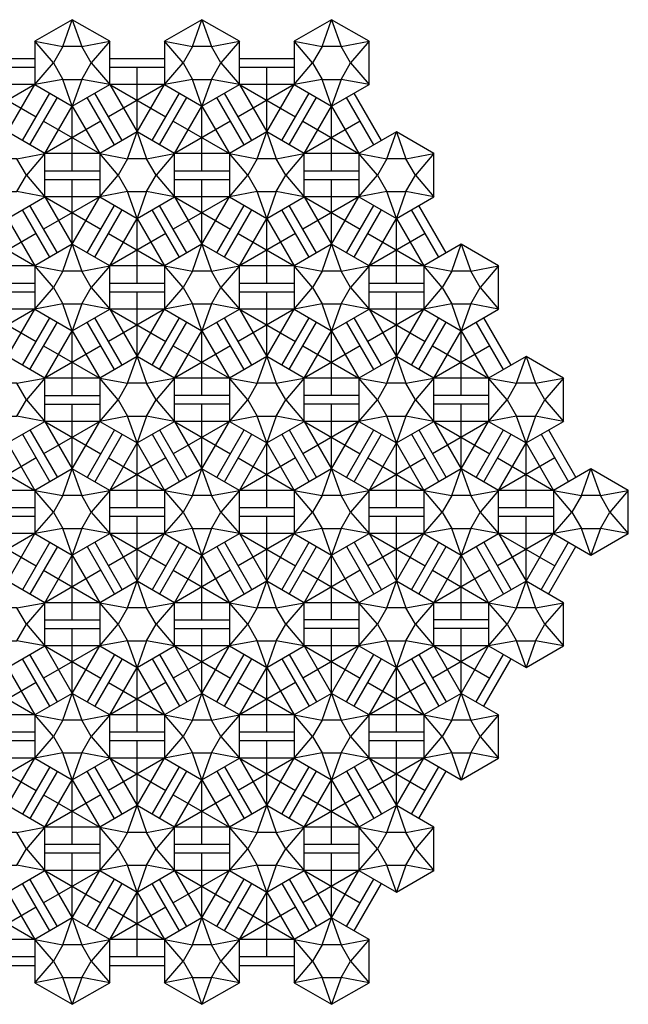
# Model space of a CAD drawing. Extents: x -0.9 to 11.9, y 1.5 to 12.9.
# Tile 2 of 2: x 4.9 to 11.9, y 1.5 to 12.9. Entities that reach past the tile are written whole.
import ezdxf

# ---------------------------------------------------------------- set-up
doc = ezdxf.new("R2010")
doc.units = 0
doc.header["$MEASUREMENT"] = 0
doc.layers.get('0').update_dxf_attribs({"linetype": 'CONTINUOUS'})

msp = doc.modelspace()

# ---------------------------------------------------------------- linework, layer by layer
for p, q in [((5.39, 12.582), (5.5, 12.892)), ((5.5, 12.892), (5.61, 12.582)), ((6.89, 12.582), (7, 12.892)), ((7, 12.892), (7.11, 12.582)), ((8.39, 12.582), (8.5, 12.892)), ((8.5, 12.892), (8.61, 12.582)), ((5.067, 12.642), (5.39, 12.582)), ((5.281, 12.392), (5.067, 12.642)), ((5.61, 12.582), (5.933, 12.642)), ((5.933, 12.642), (5.719, 12.392)), ((6.567, 12.642), (6.89, 12.582)), ((6.781, 12.392), (6.567, 12.642)), ((7.11, 12.582), (7.433, 12.642)), ((7.433, 12.642), (7.219, 12.392)), ((8.067, 12.642), (8.39, 12.582)), ((8.281, 12.392), (8.067, 12.642)), ((8.61, 12.582), (8.933, 12.642)), ((8.933, 12.642), (8.719, 12.392)), ((4.433, 12.442), (5.067, 12.442)), ((5.933, 12.442), (6.567, 12.442)), ((7.433, 12.442), (8.067, 12.442)), ((4.433, 12.342), (5.067, 12.342)), ((5.067, 12.142), (5.281, 12.392)), ((5.719, 12.392), (5.933, 12.142)), ((5.933, 12.342), (6.567, 12.342)), ((6.25, 11.593), (6.25, 12.342)), ((6.567, 12.142), (6.781, 12.392)), ((7.219, 12.392), (7.433, 12.142)), ((7.433, 12.342), (8.067, 12.342)), ((7.75, 11.593), (7.75, 12.342)), ((8.067, 12.142), (8.281, 12.392)), ((8.719, 12.392), (8.933, 12.142)), ((5.39, 12.202), (5.067, 12.142)), ((5.5, 11.892), (5.39, 12.202)), ((5.61, 12.202), (5.5, 11.892)), ((5.933, 12.142), (5.61, 12.202)), ((6.89, 12.202), (6.567, 12.142)), ((7, 11.892), (6.89, 12.202)), ((7.11, 12.202), (7, 11.892)), ((7.433, 12.142), (7.11, 12.202)), ((8.39, 12.202), (8.067, 12.142)), ((8.5, 11.892), (8.39, 12.202)), ((8.61, 12.202), (8.5, 11.892)), ((8.933, 12.142), (8.61, 12.202)), ((5.067, 12.142), (4.418, 11.768)), ((4.433, 12.142), (5.082, 11.768)), ((5.067, 12.142), (4.433, 12.142)), ((4.75, 11.593), (5.067, 12.142)), ((6.567, 12.142), (5.918, 11.768)), ((5.933, 12.142), (6.582, 11.768)), ((6.567, 12.142), (5.933, 12.142)), ((5.933, 12.142), (6.25, 11.593)), ((6.25, 11.593), (6.567, 12.142)), ((8.067, 12.142), (7.418, 11.768)), ((7.433, 12.142), (8.082, 11.768)), ((8.067, 12.142), (7.433, 12.142)), ((7.433, 12.142), (7.75, 11.593)), ((7.75, 11.593), (8.067, 12.142)), ((4.923, 11.493), (5.24, 12.042)), ((5.01, 11.443), (5.327, 11.992)), ((5.99, 11.443), (5.673, 11.992)), ((6.077, 11.493), (5.76, 12.042)), ((6.423, 11.493), (6.74, 12.042)), ((6.51, 11.443), (6.827, 11.992)), ((7.49, 11.443), (7.173, 11.992)), ((7.577, 11.493), (7.26, 12.042)), ((7.923, 11.493), (8.24, 12.042)), ((8.01, 11.443), (8.327, 11.992)), ((8.99, 11.443), (8.673, 11.992)), ((9.077, 11.493), (8.76, 12.042)), ((5.183, 11.343), (5.5, 11.892)), ((5.5, 11.148), (5.5, 11.892)), ((5.5, 11.892), (5.817, 11.343)), ((6.683, 11.343), (7, 11.892)), ((7, 11.148), (7, 11.892)), ((7, 11.892), (7.317, 11.343)), ((8.183, 11.343), (8.5, 11.892)), ((8.5, 11.148), (8.5, 11.892)), ((8.5, 11.892), (8.817, 11.343)), ((5.168, 11.718), (5.817, 11.343)), ((5.832, 11.718), (5.183, 11.343)), ((6.668, 11.718), (7.317, 11.343)), ((7.332, 11.718), (6.683, 11.343)), ((8.168, 11.718), (8.817, 11.343)), ((8.832, 11.718), (8.183, 11.343)), ((6.14, 11.283), (6.25, 11.593)), ((6.25, 11.593), (6.36, 11.283)), ((7.64, 11.283), (7.75, 11.593)), ((7.75, 11.593), (7.86, 11.283)), ((9.14, 11.283), (9.25, 11.593)), ((9.25, 11.593), (9.36, 11.283)), ((4.86, 11.283), (5.183, 11.343)), ((5.183, 11.343), (4.969, 11.093)), ((5.817, 11.343), (5.183, 11.343)), ((5.817, 11.343), (6.14, 11.283)), ((6.031, 11.093), (5.817, 11.343)), ((6.36, 11.283), (6.683, 11.343)), ((6.683, 11.343), (6.469, 11.093)), ((7.317, 11.343), (6.683, 11.343)), ((7.317, 11.343), (7.64, 11.283)), ((7.531, 11.093), (7.317, 11.343)), ((7.86, 11.283), (8.183, 11.343)), ((8.183, 11.343), (7.969, 11.093)), ((8.817, 11.343), (8.183, 11.343)), ((8.817, 11.343), (9.14, 11.283)), ((9.031, 11.093), (8.817, 11.343)), ((9.36, 11.283), (9.683, 11.343)), ((9.683, 11.343), (9.469, 11.093)), ((4.969, 11.093), (5.183, 10.843)), ((5.183, 11.143), (5.817, 11.143)), ((5.817, 10.843), (6.031, 11.093)), ((6.469, 11.093), (6.683, 10.843)), ((6.683, 11.143), (7.317, 11.143)), ((7.317, 10.843), (7.531, 11.093)), ((7.969, 11.093), (8.183, 10.843)), ((8.183, 11.143), (8.817, 11.143)), ((8.817, 10.843), (9.031, 11.093)), ((9.469, 11.093), (9.683, 10.843)), ((5.183, 11.043), (5.817, 11.043)), ((5.5, 10.294), (5.5, 11.043)), ((6.683, 11.043), (7.317, 11.043)), ((7, 10.294), (7, 11.043)), ((8.183, 11.043), (8.817, 11.043)), ((8.5, 10.294), (8.5, 11.043)), ((5.183, 10.843), (4.86, 10.903)), ((5.817, 10.843), (5.168, 10.469)), ((5.183, 10.843), (5.832, 10.469)), ((5.817, 10.843), (5.183, 10.843)), ((5.183, 10.843), (5.5, 10.294)), ((5.5, 10.294), (5.817, 10.843)), ((6.14, 10.903), (5.817, 10.843)), ((6.25, 10.593), (6.14, 10.903)), ((6.36, 10.903), (6.25, 10.593)), ((6.683, 10.843), (6.36, 10.903)), ((7.317, 10.843), (6.668, 10.469)), ((6.683, 10.843), (7.332, 10.469)), ((7.317, 10.843), (6.683, 10.843)), ((6.683, 10.843), (7, 10.294)), ((7, 10.294), (7.317, 10.843)), ((7.64, 10.903), (7.317, 10.843)), ((7.75, 10.593), (7.64, 10.903)), ((7.86, 10.903), (7.75, 10.593)), ((8.183, 10.843), (7.86, 10.903)), ((8.817, 10.843), (8.168, 10.469)), ((8.183, 10.843), (8.832, 10.469)), ((8.817, 10.843), (8.183, 10.843)), ((8.183, 10.843), (8.5, 10.294)), ((8.5, 10.294), (8.817, 10.843)), ((9.14, 10.903), (8.817, 10.843)), ((9.25, 10.593), (9.14, 10.903)), ((9.36, 10.903), (9.25, 10.593)), ((9.683, 10.843), (9.36, 10.903)), ((5.327, 10.194), (5.01, 10.743)), ((5.673, 10.194), (5.99, 10.743)), ((6.827, 10.194), (6.51, 10.743)), ((7.173, 10.194), (7.49, 10.743)), ((8.327, 10.194), (8.01, 10.743)), ((8.673, 10.194), (8.99, 10.743)), ((9.827, 10.194), (9.51, 10.743)), ((5.24, 10.144), (4.923, 10.693)), ((5.76, 10.144), (6.077, 10.693)), ((6.74, 10.144), (6.423, 10.693)), ((7.26, 10.144), (7.577, 10.693)), ((8.24, 10.144), (7.923, 10.693)), ((8.76, 10.144), (9.077, 10.693)), ((9.74, 10.144), (9.423, 10.693)), ((4.75, 10.593), (5.067, 10.044)), ((5.933, 10.044), (6.25, 10.593)), ((6.25, 9.849), (6.25, 10.593)), ((6.25, 10.593), (6.567, 10.044)), ((7.433, 10.044), (7.75, 10.593)), ((7.75, 9.849), (7.75, 10.593)), ((7.75, 10.593), (8.067, 10.044)), ((8.933, 10.044), (9.25, 10.593)), ((9.25, 9.849), (9.25, 10.593)), ((9.25, 10.593), (9.567, 10.044)), ((4.418, 10.419), (5.067, 10.044)), ((5.082, 10.419), (4.433, 10.044)), ((5.918, 10.419), (6.567, 10.044)), ((6.582, 10.419), (5.933, 10.044)), ((7.418, 10.419), (8.067, 10.044)), ((8.082, 10.419), (7.433, 10.044)), ((8.918, 10.419), (9.567, 10.044)), ((9.582, 10.419), (8.933, 10.044)), ((5.39, 9.984), (5.5, 10.294)), ((5.5, 10.294), (5.61, 9.984)), ((6.89, 9.984), (7, 10.294)), ((7, 10.294), (7.11, 9.984)), ((8.39, 9.984), (8.5, 10.294)), ((8.5, 10.294), (8.61, 9.984)), ((9.89, 9.984), (10, 10.294)), ((10, 10.294), (10.11, 9.984)), ((5.067, 10.044), (4.433, 10.044)), ((5.067, 10.044), (5.39, 9.984)), ((5.281, 9.794), (5.067, 10.044)), ((5.61, 9.984), (5.933, 10.044)), ((5.933, 10.044), (5.719, 9.794)), ((6.567, 10.044), (5.933, 10.044)), ((6.567, 10.044), (6.89, 9.984)), ((6.781, 9.794), (6.567, 10.044)), ((7.11, 9.984), (7.433, 10.044)), ((7.433, 10.044), (7.219, 9.794)), ((8.067, 10.044), (7.433, 10.044)), ((8.067, 10.044), (8.39, 9.984)), ((8.281, 9.794), (8.067, 10.044)), ((8.61, 9.984), (8.933, 10.044)), ((8.933, 10.044), (8.719, 9.794)), ((9.567, 10.044), (8.933, 10.044)), ((9.567, 10.044), (9.89, 9.984)), ((9.781, 9.794), (9.567, 10.044)), ((10.11, 9.984), (10.433, 10.044)), ((10.433, 10.044), (10.219, 9.794)), ((4.433, 9.844), (5.067, 9.844)), ((5.933, 9.844), (6.567, 9.844)), ((7.433, 9.844), (8.067, 9.844)), ((8.933, 9.844), (9.567, 9.844)), ((4.433, 9.744), (5.067, 9.744)), ((5.067, 9.544), (5.281, 9.794)), ((5.719, 9.794), (5.933, 9.544)), ((5.933, 9.744), (6.567, 9.744)), ((6.25, 8.995), (6.25, 9.744)), ((6.567, 9.544), (6.781, 9.794)), ((7.219, 9.794), (7.433, 9.544)), ((7.433, 9.744), (8.067, 9.744)), ((7.75, 8.995), (7.75, 9.744)), ((8.067, 9.544), (8.281, 9.794)), ((8.719, 9.794), (8.933, 9.544)), ((8.933, 9.744), (9.567, 9.744)), ((9.25, 8.995), (9.25, 9.744)), ((9.567, 9.544), (9.781, 9.794)), ((10.219, 9.794), (10.433, 9.544)), ((5.39, 9.604), (5.067, 9.544)), ((5.5, 9.294), (5.39, 9.604)), ((5.61, 9.604), (5.5, 9.294)), ((5.933, 9.544), (5.61, 9.604)), ((6.89, 9.604), (6.567, 9.544)), ((7, 9.294), (6.89, 9.604)), ((7.11, 9.604), (7, 9.294)), ((7.433, 9.544), (7.11, 9.604)), ((8.39, 9.604), (8.067, 9.544)), ((8.5, 9.294), (8.39, 9.604)), ((8.61, 9.604), (8.5, 9.294)), ((8.933, 9.544), (8.61, 9.604)), ((9.89, 9.604), (9.567, 9.544)), ((10, 9.294), (9.89, 9.604)), ((10.11, 9.604), (10, 9.294)), ((10.433, 9.544), (10.11, 9.604)), ((5.067, 9.544), (4.418, 9.17)), ((4.433, 9.544), (5.082, 9.17)), ((5.067, 9.544), (4.433, 9.544)), ((4.75, 8.995), (5.067, 9.544)), ((6.567, 9.544), (5.918, 9.17)), ((5.933, 9.544), (6.582, 9.17)), ((6.567, 9.544), (5.933, 9.544)), ((5.933, 9.544), (6.25, 8.995)), ((6.25, 8.995), (6.567, 9.544)), ((8.067, 9.544), (7.418, 9.17)), ((7.433, 9.544), (8.082, 9.17)), ((8.067, 9.544), (7.433, 9.544)), ((7.433, 9.544), (7.75, 8.995)), ((7.75, 8.995), (8.067, 9.544)), ((9.567, 9.544), (8.918, 9.17)), ((8.933, 9.544), (9.582, 9.17)), ((9.567, 9.544), (8.933, 9.544)), ((8.933, 9.544), (9.25, 8.995)), ((9.25, 8.995), (9.567, 9.544)), ((4.923, 8.895), (5.24, 9.444)), ((5.01, 8.845), (5.327, 9.394)), ((5.99, 8.845), (5.673, 9.394)), ((6.077, 8.895), (5.76, 9.444)), ((6.423, 8.895), (6.74, 9.444)), ((6.51, 8.845), (6.827, 9.394)), ((7.49, 8.845), (7.173, 9.394)), ((7.577, 8.895), (7.26, 9.444)), ((7.923, 8.895), (8.24, 9.444)), ((8.01, 8.845), (8.327, 9.394)), ((8.99, 8.845), (8.673, 9.394)), ((9.077, 8.895), (8.76, 9.444)), ((9.423, 8.895), (9.74, 9.444)), ((9.51, 8.845), (9.827, 9.394)), ((10.49, 8.845), (10.173, 9.394)), ((10.577, 8.895), (10.26, 9.444)), ((5.183, 8.745), (5.5, 9.294)), ((5.5, 8.55), (5.5, 9.294)), ((5.5, 9.294), (5.817, 8.745)), ((6.683, 8.745), (7, 9.294)), ((7, 8.55), (7, 9.294)), ((7, 9.294), (7.317, 8.745)), ((8.183, 8.745), (8.5, 9.294)), ((8.5, 8.55), (8.5, 9.294)), ((8.5, 9.294), (8.817, 8.745)), ((9.683, 8.745), (10, 9.294)), ((10, 8.55), (10, 9.294)), ((10, 9.294), (10.317, 8.745)), ((5.168, 9.12), (5.817, 8.745)), ((5.832, 9.12), (5.183, 8.745)), ((6.668, 9.12), (7.317, 8.745)), ((7.332, 9.12), (6.683, 8.745)), ((8.168, 9.12), (8.817, 8.745)), ((8.832, 9.12), (8.183, 8.745)), ((9.668, 9.12), (10.317, 8.745)), ((10.332, 9.12), (9.683, 8.745)), ((6.14, 8.685), (6.25, 8.995)), ((6.25, 8.995), (6.36, 8.685)), ((7.64, 8.685), (7.75, 8.995)), ((7.75, 8.995), (7.86, 8.685)), ((9.14, 8.685), (9.25, 8.995)), ((9.25, 8.995), (9.36, 8.685)), ((10.64, 8.685), (10.75, 8.995)), ((10.75, 8.995), (10.86, 8.685)), ((4.86, 8.685), (5.183, 8.745)), ((5.183, 8.745), (4.969, 8.495)), ((5.817, 8.745), (5.183, 8.745)), ((6.031, 8.495), (5.817, 8.745)), ((5.817, 8.745), (6.14, 8.685)), ((6.36, 8.685), (6.683, 8.745)), ((6.683, 8.745), (6.469, 8.495)), ((7.317, 8.745), (6.683, 8.745)), ((7.317, 8.745), (7.64, 8.685)), ((7.531, 8.495), (7.317, 8.745)), ((7.86, 8.685), (8.183, 8.745)), ((8.183, 8.745), (7.969, 8.495)), ((8.817, 8.745), (8.183, 8.745)), ((8.817, 8.745), (9.14, 8.685)), ((9.031, 8.495), (8.817, 8.745)), ((9.36, 8.685), (9.683, 8.745)), ((9.683, 8.745), (9.469, 8.495)), ((10.317, 8.745), (9.683, 8.745)), ((10.317, 8.745), (10.64, 8.685)), ((10.531, 8.495), (10.317, 8.745)), ((10.86, 8.685), (11.183, 8.745)), ((11.183, 8.745), (10.969, 8.495)), ((5.183, 8.545), (5.817, 8.545)), ((7.317, 8.545), (6.683, 8.545)), ((8.817, 8.545), (8.183, 8.545)), ((10.317, 8.545), (9.683, 8.545)), ((4.969, 8.495), (5.183, 8.245)), ((5.183, 8.445), (5.817, 8.445)), ((5.5, 7.696), (5.5, 8.445)), ((5.817, 8.245), (6.031, 8.495)), ((6.469, 8.495), (6.683, 8.245)), ((7.317, 8.445), (6.683, 8.445)), ((7, 7.696), (7, 8.445)), ((7.317, 8.245), (7.531, 8.495)), ((7.969, 8.495), (8.183, 8.245)), ((8.817, 8.445), (8.183, 8.445)), ((8.5, 7.696), (8.5, 8.445)), ((8.817, 8.245), (9.031, 8.495)), ((9.469, 8.495), (9.683, 8.245)), ((10.317, 8.445), (9.683, 8.445)), ((10, 7.696), (10, 8.445)), ((10.317, 8.245), (10.531, 8.495)), ((10.969, 8.495), (11.183, 8.245)), ((5.183, 8.245), (4.86, 8.305)), ((5.817, 8.245), (5.168, 7.871)), ((5.183, 8.245), (5.5, 7.696)), ((5.817, 8.245), (5.183, 8.245)), ((5.183, 8.245), (5.832, 7.871)), ((5.5, 7.696), (5.817, 8.245)), ((6.14, 8.305), (5.817, 8.245)), ((6.25, 7.995), (6.14, 8.305)), ((6.36, 8.305), (6.25, 7.995)), ((6.683, 8.245), (6.36, 8.305)), ((7.317, 8.245), (6.668, 7.871)), ((6.683, 8.245), (7.332, 7.871)), ((7.317, 8.245), (6.683, 8.245)), ((6.683, 8.245), (7, 7.696)), ((7, 7.696), (7.317, 8.245)), ((7.64, 8.305), (7.317, 8.245)), ((7.75, 7.995), (7.64, 8.305)), ((7.86, 8.305), (7.75, 7.995)), ((8.183, 8.245), (7.86, 8.305)), ((8.817, 8.245), (8.168, 7.871)), ((8.183, 8.245), (8.832, 7.871)), ((8.817, 8.245), (8.183, 8.245)), ((8.183, 8.245), (8.5, 7.696)), ((8.5, 7.696), (8.817, 8.245)), ((9.14, 8.305), (8.817, 8.245)), ((9.25, 7.995), (9.14, 8.305)), ((9.36, 8.305), (9.25, 7.995)), ((9.683, 8.245), (9.36, 8.305)), ((10.317, 8.245), (9.668, 7.871)), ((9.683, 8.245), (10.332, 7.871)), ((10.317, 8.245), (9.683, 8.245)), ((9.683, 8.245), (10, 7.696)), ((10, 7.696), (10.317, 8.245)), ((10.64, 8.305), (10.317, 8.245)), ((10.75, 7.995), (10.64, 8.305)), ((10.86, 8.305), (10.75, 7.995)), ((11.183, 8.245), (10.86, 8.305)), ((4.923, 8.095), (5.24, 7.546)), ((5.01, 8.145), (5.327, 7.596)), ((5.99, 8.145), (5.673, 7.596)), ((6.077, 8.095), (5.76, 7.546)), ((6.423, 8.095), (6.74, 7.546)), ((6.51, 8.145), (6.827, 7.596)), ((7.173, 7.596), (7.49, 8.145)), ((7.26, 7.546), (7.577, 8.095)), ((7.923, 8.095), (8.24, 7.546)), ((8.01, 8.145), (8.327, 7.596)), ((8.673, 7.596), (8.99, 8.145)), ((8.76, 7.546), (9.077, 8.095)), ((9.423, 8.095), (9.74, 7.546)), ((9.51, 8.145), (9.827, 7.596)), ((10.173, 7.596), (10.49, 8.145)), ((10.26, 7.546), (10.577, 8.095)), ((10.923, 8.095), (11.24, 7.546)), ((11.01, 8.145), (11.327, 7.596)), ((4.75, 7.995), (5.067, 7.446)), ((5.933, 7.446), (6.25, 7.995)), ((6.25, 7.995), (6.567, 7.446)), ((6.25, 7.251), (6.25, 7.995)), ((7.433, 7.446), (7.75, 7.995)), ((7.75, 7.251), (7.75, 7.995)), ((7.75, 7.995), (8.067, 7.446)), ((8.933, 7.446), (9.25, 7.995)), ((9.25, 7.251), (9.25, 7.995)), ((9.25, 7.995), (9.567, 7.446)), ((10.433, 7.446), (10.75, 7.995)), ((10.75, 7.251), (10.75, 7.995)), ((10.75, 7.995), (11.067, 7.446)), ((4.418, 7.821), (5.067, 7.446)), ((5.082, 7.821), (4.433, 7.446)), ((5.918, 7.821), (6.567, 7.446)), ((6.582, 7.821), (5.933, 7.446)), ((7.418, 7.821), (8.067, 7.446)), ((8.082, 7.821), (7.433, 7.446)), ((8.918, 7.821), (9.567, 7.446)), ((9.582, 7.821), (8.933, 7.446)), ((10.418, 7.821), (11.067, 7.446)), ((11.082, 7.821), (10.433, 7.446)), ((5.39, 7.386), (5.5, 7.696)), ((5.5, 7.696), (5.61, 7.386)), ((6.89, 7.386), (7, 7.696)), ((7, 7.696), (7.11, 7.386)), ((8.39, 7.386), (8.5, 7.696)), ((8.5, 7.696), (8.61, 7.386)), ((9.89, 7.386), (10, 7.696)), ((10, 7.696), (10.11, 7.386)), ((11.39, 7.386), (11.5, 7.696)), ((11.5, 7.696), (11.61, 7.386)), ((5.067, 7.446), (4.433, 7.446)), ((5.281, 7.196), (5.067, 7.446)), ((5.067, 7.446), (5.39, 7.386)), ((5.61, 7.386), (5.933, 7.446)), ((5.933, 7.446), (5.719, 7.196)), ((6.567, 7.446), (5.933, 7.446)), ((6.781, 7.196), (6.567, 7.446)), ((6.567, 7.446), (6.89, 7.386)), ((7.11, 7.386), (7.433, 7.446)), ((7.433, 7.446), (7.219, 7.196)), ((8.067, 7.446), (7.433, 7.446)), ((8.067, 7.446), (8.39, 7.386)), ((8.281, 7.196), (8.067, 7.446)), ((8.61, 7.386), (8.933, 7.446)), ((8.933, 7.446), (8.719, 7.196)), ((9.567, 7.446), (8.933, 7.446)), ((9.567, 7.446), (9.89, 7.386)), ((9.781, 7.196), (9.567, 7.446)), ((10.11, 7.386), (10.433, 7.446)), ((10.433, 7.446), (10.219, 7.196)), ((11.067, 7.446), (10.433, 7.446)), ((11.067, 7.446), (11.39, 7.386)), ((11.281, 7.196), (11.067, 7.446)), ((11.61, 7.386), (11.933, 7.446)), ((11.933, 7.446), (11.719, 7.196)), ((5.067, 7.246), (4.433, 7.246)), ((5.067, 6.946), (5.281, 7.196)), ((5.719, 7.196), (5.933, 6.946)), ((6.567, 7.246), (5.933, 7.246)), ((6.567, 6.946), (6.781, 7.196)), ((7.219, 7.196), (7.433, 6.946)), ((8.067, 7.246), (7.433, 7.246)), ((8.067, 6.946), (8.281, 7.196)), ((8.719, 7.196), (8.933, 6.946)), ((9.567, 7.246), (8.933, 7.246)), ((9.567, 6.946), (9.781, 7.196)), ((10.219, 7.196), (10.433, 6.946)), ((11.067, 7.246), (10.433, 7.246)), ((11.067, 6.946), (11.281, 7.196)), ((11.719, 7.196), (11.933, 6.946)), ((5.067, 7.146), (4.433, 7.146)), ((6.567, 7.146), (5.933, 7.146)), ((6.25, 6.397), (6.25, 7.146)), ((8.067, 7.146), (7.433, 7.146)), ((7.75, 6.397), (7.75, 7.146)), ((9.567, 7.146), (8.933, 7.146)), ((9.25, 6.397), (9.25, 7.146)), ((11.067, 7.146), (10.433, 7.146)), ((10.75, 6.397), (10.75, 7.146)), ((5.39, 7.006), (5.067, 6.946)), ((5.5, 6.696), (5.39, 7.006)), ((5.61, 7.006), (5.5, 6.696)), ((5.933, 6.946), (5.61, 7.006)), ((6.89, 7.006), (6.567, 6.946)), ((7, 6.696), (6.89, 7.006)), ((7.11, 7.006), (7, 6.696)), ((7.433, 6.946), (7.11, 7.006)), ((8.39, 7.006), (8.067, 6.946)), ((8.5, 6.696), (8.39, 7.006)), ((8.61, 7.006), (8.5, 6.696)), ((8.933, 6.946), (8.61, 7.006)), ((9.89, 7.006), (9.567, 6.946)), ((10, 6.696), (9.89, 7.006)), ((10.11, 7.006), (10, 6.696)), ((10.433, 6.946), (10.11, 7.006)), ((11.39, 7.006), (11.067, 6.946)), ((11.5, 6.696), (11.39, 7.006)), ((11.61, 7.006), (11.5, 6.696)), ((11.933, 6.946), (11.61, 7.006)), ((5.067, 6.946), (4.418, 6.572)), ((5.067, 6.946), (4.433, 6.946)), ((4.433, 6.946), (5.082, 6.572)), ((4.75, 6.397), (5.067, 6.946)), ((5.24, 6.846), (4.923, 6.297)), ((5.76, 6.846), (6.077, 6.297)), ((6.567, 6.946), (5.918, 6.572)), ((5.933, 6.946), (6.25, 6.397)), ((6.567, 6.946), (5.933, 6.946)), ((5.933, 6.946), (6.582, 6.572)), ((6.25, 6.397), (6.567, 6.946)), ((6.74, 6.846), (6.423, 6.297)), ((7.26, 6.846), (7.577, 6.297)), ((8.067, 6.946), (7.418, 6.572)), ((7.433, 6.946), (8.082, 6.572)), ((8.067, 6.946), (7.433, 6.946)), ((7.433, 6.946), (7.75, 6.397)), ((7.75, 6.397), (8.067, 6.946)), ((7.923, 6.297), (8.24, 6.846)), ((8.76, 6.846), (9.077, 6.297)), ((9.567, 6.946), (8.918, 6.572)), ((8.933, 6.946), (9.582, 6.572)), ((9.567, 6.946), (8.933, 6.946)), ((8.933, 6.946), (9.25, 6.397)), ((9.25, 6.397), (9.567, 6.946)), ((9.423, 6.297), (9.74, 6.846)), ((10.26, 6.846), (10.577, 6.297)), ((11.067, 6.946), (10.418, 6.572)), ((10.433, 6.946), (11.082, 6.572)), ((11.067, 6.946), (10.433, 6.946)), ((10.433, 6.946), (10.75, 6.397)), ((10.75, 6.397), (11.067, 6.946)), ((10.923, 6.297), (11.24, 6.846)), ((5.327, 6.796), (5.01, 6.247)), ((5.673, 6.796), (5.99, 6.247)), ((6.827, 6.796), (6.51, 6.247)), ((7.173, 6.796), (7.49, 6.247)), ((8.01, 6.247), (8.327, 6.796)), ((8.673, 6.796), (8.99, 6.247)), ((9.51, 6.247), (9.827, 6.796)), ((10.173, 6.796), (10.49, 6.247)), ((11.01, 6.247), (11.327, 6.796)), ((5.183, 6.147), (5.5, 6.696)), ((5.5, 6.696), (5.817, 6.147)), ((5.5, 5.952), (5.5, 6.696)), ((6.683, 6.147), (7, 6.696)), ((7, 6.696), (7.317, 6.147)), ((7, 5.952), (7, 6.696)), ((8.183, 6.147), (8.5, 6.696)), ((8.5, 5.952), (8.5, 6.696)), ((8.5, 6.696), (8.817, 6.147)), ((9.683, 6.147), (10, 6.696)), ((10, 5.952), (10, 6.696)), ((10, 6.696), (10.317, 6.147)), ((5.168, 6.522), (5.817, 6.147)), ((5.832, 6.522), (5.183, 6.147)), ((6.668, 6.522), (7.317, 6.147)), ((7.332, 6.522), (6.683, 6.147)), ((8.168, 6.522), (8.817, 6.147)), ((8.832, 6.522), (8.183, 6.147)), ((9.668, 6.522), (10.317, 6.147)), ((10.332, 6.522), (9.683, 6.147)), ((6.14, 6.087), (6.25, 6.397)), ((6.25, 6.397), (6.36, 6.087)), ((7.64, 6.087), (7.75, 6.397)), ((7.75, 6.397), (7.86, 6.087)), ((9.14, 6.087), (9.25, 6.397)), ((9.25, 6.397), (9.36, 6.087)), ((10.64, 6.087), (10.75, 6.397)), ((10.75, 6.397), (10.86, 6.087)), ((4.86, 6.087), (5.183, 6.147)), ((5.183, 6.147), (4.969, 5.897)), ((5.817, 6.147), (5.183, 6.147)), ((5.817, 6.147), (6.14, 6.087)), ((6.031, 5.897), (5.817, 6.147)), ((6.36, 6.087), (6.683, 6.147)), ((6.683, 6.147), (6.469, 5.897)), ((7.317, 6.147), (6.683, 6.147)), ((7.531, 5.897), (7.317, 6.147)), ((7.317, 6.147), (7.64, 6.087)), ((7.86, 6.087), (8.183, 6.147)), ((8.183, 6.147), (7.969, 5.897)), ((8.817, 6.147), (8.183, 6.147)), ((8.817, 6.147), (9.14, 6.087)), ((9.031, 5.897), (8.817, 6.147)), ((9.36, 6.087), (9.683, 6.147)), ((9.683, 6.147), (9.469, 5.897)), ((10.317, 6.147), (9.683, 6.147)), ((10.317, 6.147), (10.64, 6.087)), ((10.531, 5.897), (10.317, 6.147)), ((10.86, 6.087), (11.183, 6.147)), ((11.183, 6.147), (10.969, 5.897)), ((5.183, 5.947), (5.817, 5.947)), ((6.683, 5.947), (7.317, 5.947)), ((8.817, 5.947), (8.183, 5.947)), ((10.317, 5.947), (9.683, 5.947)), ((4.969, 5.897), (5.183, 5.647)), ((5.183, 5.847), (5.817, 5.847)), ((5.5, 5.098), (5.5, 5.847)), ((5.817, 5.647), (6.031, 5.897)), ((6.469, 5.897), (6.683, 5.647)), ((6.683, 5.847), (7.317, 5.847)), ((7, 5.098), (7, 5.847)), ((7.317, 5.647), (7.531, 5.897)), ((7.969, 5.897), (8.183, 5.647)), ((8.817, 5.847), (8.183, 5.847)), ((8.5, 5.098), (8.5, 5.847)), ((8.817, 5.647), (9.031, 5.897)), ((9.469, 5.897), (9.683, 5.647)), ((10.317, 5.847), (9.683, 5.847)), ((10, 5.098), (10, 5.847)), ((10.317, 5.647), (10.531, 5.897)), ((10.969, 5.897), (11.183, 5.647)), ((5.183, 5.647), (4.86, 5.707)), ((6.14, 5.707), (5.817, 5.647)), ((6.25, 5.397), (6.14, 5.707)), ((6.36, 5.707), (6.25, 5.397)), ((6.683, 5.647), (6.36, 5.707)), ((7.64, 5.707), (7.317, 5.647)), ((7.75, 5.397), (7.64, 5.707)), ((7.86, 5.707), (7.75, 5.397)), ((8.183, 5.647), (7.86, 5.707)), ((9.14, 5.707), (8.817, 5.647)), ((9.25, 5.397), (9.14, 5.707)), ((9.36, 5.707), (9.25, 5.397)), ((9.683, 5.647), (9.36, 5.707)), ((10.64, 5.707), (10.317, 5.647)), ((10.75, 5.397), (10.64, 5.707)), ((10.86, 5.707), (10.75, 5.397)), ((11.183, 5.647), (10.86, 5.707)), ((5.817, 5.647), (5.168, 5.273)), ((5.183, 5.647), (5.5, 5.098)), ((5.817, 5.647), (5.183, 5.647)), ((5.183, 5.647), (5.832, 5.273)), ((5.5, 5.098), (5.817, 5.647)), ((7.317, 5.647), (6.668, 5.273)), ((6.683, 5.647), (7, 5.098)), ((7.317, 5.647), (6.683, 5.647)), ((6.683, 5.647), (7.332, 5.273)), ((7, 5.098), (7.317, 5.647)), ((8.817, 5.647), (8.168, 5.273)), ((8.183, 5.647), (8.832, 5.273)), ((8.817, 5.647), (8.183, 5.647)), ((8.183, 5.647), (8.5, 5.098)), ((8.5, 5.098), (8.817, 5.647)), ((10.317, 5.647), (9.668, 5.273)), ((9.683, 5.647), (10.332, 5.273)), ((10.317, 5.647), (9.683, 5.647)), ((9.683, 5.647), (10, 5.098)), ((10, 5.098), (10.317, 5.647)), ((5.24, 4.948), (4.923, 5.497)), ((5.327, 4.998), (5.01, 5.547)), ((5.99, 5.547), (5.673, 4.998)), ((6.077, 5.497), (5.76, 4.948)), ((6.423, 5.497), (6.74, 4.948)), ((6.51, 5.547), (6.827, 4.998)), ((7.173, 4.998), (7.49, 5.547)), ((7.26, 4.948), (7.577, 5.497)), ((7.923, 5.497), (8.24, 4.948)), ((8.01, 5.547), (8.327, 4.998)), ((8.673, 4.998), (8.99, 5.547)), ((8.76, 4.948), (9.077, 5.497)), ((9.423, 5.497), (9.74, 4.948)), ((9.51, 5.547), (9.827, 4.998)), ((10.173, 4.998), (10.49, 5.547)), ((10.26, 4.948), (10.577, 5.497)), ((4.75, 5.397), (5.067, 4.848)), ((5.933, 4.848), (6.25, 5.397)), ((6.25, 5.397), (6.567, 4.848)), ((6.25, 4.653), (6.25, 5.397)), ((7.433, 4.848), (7.75, 5.397)), ((7.75, 5.397), (8.067, 4.848)), ((7.75, 4.653), (7.75, 5.397)), ((8.933, 4.848), (9.25, 5.397)), ((9.25, 4.653), (9.25, 5.397)), ((9.25, 5.397), (9.567, 4.848)), ((4.418, 5.223), (5.067, 4.848)), ((5.082, 5.223), (4.433, 4.848)), ((5.918, 5.223), (6.567, 4.848)), ((6.582, 5.223), (5.933, 4.848)), ((7.418, 5.223), (8.067, 4.848)), ((8.082, 5.223), (7.433, 4.848)), ((8.918, 5.223), (9.567, 4.848)), ((9.582, 5.223), (8.933, 4.848)), ((5.39, 4.788), (5.5, 5.098)), ((5.5, 5.098), (5.61, 4.788)), ((6.89, 4.788), (7, 5.098)), ((7, 5.098), (7.11, 4.788)), ((8.39, 4.788), (8.5, 5.098)), ((8.5, 5.098), (8.61, 4.788)), ((9.89, 4.788), (10, 5.098)), ((10, 5.098), (10.11, 4.788)), ((5.067, 4.848), (4.433, 4.848)), ((5.067, 4.848), (5.39, 4.788)), ((5.281, 4.598), (5.067, 4.848)), ((5.61, 4.788), (5.933, 4.848)), ((5.933, 4.848), (5.719, 4.598)), ((6.567, 4.848), (5.933, 4.848)), ((6.781, 4.598), (6.567, 4.848)), ((6.567, 4.848), (6.89, 4.788)), ((7.11, 4.788), (7.433, 4.848)), ((7.433, 4.848), (7.219, 4.598)), ((8.067, 4.848), (7.433, 4.848)), ((8.281, 4.598), (8.067, 4.848)), ((8.067, 4.848), (8.39, 4.788)), ((8.61, 4.788), (8.933, 4.848)), ((8.933, 4.848), (8.719, 4.598)), ((9.567, 4.848), (8.933, 4.848)), ((9.567, 4.848), (9.89, 4.788)), ((9.781, 4.598), (9.567, 4.848)), ((10.11, 4.788), (10.433, 4.848)), ((10.433, 4.848), (10.219, 4.598)), ((5.067, 4.648), (4.433, 4.648)), ((5.067, 4.348), (5.281, 4.598)), ((5.719, 4.598), (5.933, 4.348)), ((6.567, 4.648), (5.933, 4.648)), ((6.567, 4.348), (6.781, 4.598)), ((7.219, 4.598), (7.433, 4.348)), ((8.067, 4.648), (7.433, 4.648)), ((8.067, 4.348), (8.281, 4.598)), ((8.719, 4.598), (8.933, 4.348)), ((9.567, 4.648), (8.933, 4.648)), ((9.567, 4.348), (9.781, 4.598)), ((10.219, 4.598), (10.433, 4.348)), ((5.067, 4.548), (4.433, 4.548)), ((6.567, 4.548), (5.933, 4.548)), ((6.25, 3.799), (6.25, 4.548)), ((8.067, 4.548), (7.433, 4.548)), ((7.75, 3.799), (7.75, 4.548)), ((9.567, 4.548), (8.933, 4.548)), ((9.25, 3.799), (9.25, 4.548)), ((5.067, 4.348), (4.418, 3.974)), ((5.067, 4.348), (4.433, 4.348)), ((4.433, 4.348), (5.082, 3.974)), ((4.75, 3.799), (5.067, 4.348)), ((5.39, 4.408), (5.067, 4.348)), ((5.5, 4.098), (5.39, 4.408)), ((5.61, 4.408), (5.5, 4.098)), ((5.933, 4.348), (5.61, 4.408)), ((6.567, 4.348), (5.918, 3.974)), ((5.933, 4.348), (6.25, 3.799)), ((6.567, 4.348), (5.933, 4.348)), ((5.933, 4.348), (6.582, 3.974)), ((6.25, 3.799), (6.567, 4.348)), ((6.89, 4.408), (6.567, 4.348)), ((7, 4.098), (6.89, 4.408)), ((7.11, 4.408), (7, 4.098)), ((7.433, 4.348), (7.11, 4.408)), ((8.067, 4.348), (7.418, 3.974)), ((7.433, 4.348), (7.75, 3.799)), ((8.067, 4.348), (7.433, 4.348)), ((7.433, 4.348), (8.082, 3.974)), ((7.75, 3.799), (8.067, 4.348)), ((8.39, 4.408), (8.067, 4.348)), ((8.5, 4.098), (8.39, 4.408)), ((8.61, 4.408), (8.5, 4.098)), ((8.933, 4.348), (8.61, 4.408)), ((9.567, 4.348), (8.918, 3.974)), ((8.933, 4.348), (9.582, 3.974)), ((9.567, 4.348), (8.933, 4.348)), ((8.933, 4.348), (9.25, 3.799)), ((9.25, 3.799), (9.567, 4.348)), ((9.89, 4.408), (9.567, 4.348)), ((10, 4.098), (9.89, 4.408)), ((10.11, 4.408), (10, 4.098)), ((10.433, 4.348), (10.11, 4.408)), ((5.24, 4.248), (4.923, 3.699)), ((6.077, 3.699), (5.76, 4.248)), ((6.423, 3.699), (6.74, 4.248)), ((7.26, 4.248), (7.577, 3.699)), ((7.923, 3.699), (8.24, 4.248)), ((8.76, 4.248), (9.077, 3.699)), ((9.423, 3.699), (9.74, 4.248)), ((5.327, 4.198), (5.01, 3.649)), ((5.99, 3.649), (5.673, 4.198)), ((6.51, 3.649), (6.827, 4.198)), ((7.173, 4.198), (7.49, 3.649)), ((8.01, 3.649), (8.327, 4.198)), ((8.673, 4.198), (8.99, 3.649)), ((9.51, 3.649), (9.827, 4.198)), ((5.183, 3.549), (5.5, 4.098)), ((5.5, 4.098), (5.817, 3.549)), ((5.5, 3.354), (5.5, 4.098)), ((6.683, 3.549), (7, 4.098)), ((7, 4.098), (7.317, 3.549)), ((7, 3.354), (7, 4.098)), ((8.183, 3.549), (8.5, 4.098)), ((8.5, 4.098), (8.817, 3.549)), ((8.5, 3.354), (8.5, 4.098)), ((5.168, 3.924), (5.817, 3.549)), ((5.832, 3.924), (5.183, 3.549)), ((6.668, 3.924), (7.317, 3.549)), ((7.332, 3.924), (6.683, 3.549)), ((8.168, 3.924), (8.817, 3.549)), ((8.832, 3.924), (8.183, 3.549)), ((6.14, 3.489), (6.25, 3.799)), ((6.25, 3.799), (6.36, 3.489)), ((7.64, 3.489), (7.75, 3.799)), ((7.75, 3.799), (7.86, 3.489)), ((9.14, 3.489), (9.25, 3.799)), ((9.25, 3.799), (9.36, 3.489)), ((4.86, 3.489), (5.183, 3.549)), ((5.183, 3.549), (4.969, 3.299)), ((5.817, 3.549), (5.183, 3.549)), ((6.031, 3.299), (5.817, 3.549)), ((5.817, 3.549), (6.14, 3.489)), ((6.36, 3.489), (6.683, 3.549)), ((6.683, 3.549), (6.469, 3.299)), ((7.317, 3.549), (6.683, 3.549)), ((7.317, 3.549), (7.64, 3.489)), ((7.531, 3.299), (7.317, 3.549)), ((7.86, 3.489), (8.183, 3.549)), ((8.183, 3.549), (7.969, 3.299)), ((8.817, 3.549), (8.183, 3.549)), ((9.031, 3.299), (8.817, 3.549)), ((8.817, 3.549), (9.14, 3.489)), ((9.36, 3.489), (9.683, 3.549)), ((9.683, 3.549), (9.469, 3.299)), ((5.817, 3.349), (5.183, 3.349)), ((7.317, 3.349), (6.683, 3.349)), ((8.817, 3.349), (8.183, 3.349)), ((4.969, 3.299), (5.183, 3.049)), ((5.817, 3.249), (5.183, 3.249)), ((5.5, 2.5), (5.5, 3.249)), ((5.817, 3.049), (6.031, 3.299)), ((6.469, 3.299), (6.683, 3.049)), ((7.317, 3.249), (6.683, 3.249)), ((7, 2.5), (7, 3.249)), ((7.317, 3.049), (7.531, 3.299)), ((7.969, 3.299), (8.183, 3.049)), ((8.817, 3.249), (8.183, 3.249)), ((8.5, 2.5), (8.5, 3.249)), ((8.817, 3.049), (9.031, 3.299)), ((9.469, 3.299), (9.683, 3.049)), ((5.183, 3.049), (4.86, 3.109)), ((6.14, 3.109), (5.817, 3.049)), ((6.25, 2.799), (6.14, 3.109)), ((6.36, 3.109), (6.25, 2.799)), ((6.683, 3.049), (6.36, 3.109)), ((7.64, 3.109), (7.317, 3.049)), ((7.75, 2.799), (7.64, 3.109)), ((7.86, 3.109), (7.75, 2.799)), ((8.183, 3.049), (7.86, 3.109)), ((9.14, 3.109), (8.817, 3.049)), ((9.25, 2.799), (9.14, 3.109)), ((9.36, 3.109), (9.25, 2.799)), ((9.683, 3.049), (9.36, 3.109)), ((5.817, 3.049), (5.168, 2.675)), ((5.183, 3.049), (5.5, 2.5)), ((5.817, 3.049), (5.183, 3.049)), ((5.183, 3.049), (5.832, 2.675)), ((5.5, 2.5), (5.817, 3.049)), ((7.317, 3.049), (6.668, 2.675)), ((6.683, 3.049), (7, 2.5)), ((7.317, 3.049), (6.683, 3.049)), ((6.683, 3.049), (7.332, 2.675)), ((7, 2.5), (7.317, 3.049)), ((8.817, 3.049), (8.168, 2.675)), ((8.183, 3.049), (8.5, 2.5)), ((8.817, 3.049), (8.183, 3.049)), ((8.183, 3.049), (8.832, 2.675)), ((8.5, 2.5), (8.817, 3.049)), ((5.24, 2.35), (4.923, 2.899)), ((5.327, 2.4), (5.01, 2.949)), ((5.673, 2.4), (5.99, 2.949)), ((5.76, 2.35), (6.077, 2.899)), ((6.74, 2.35), (6.423, 2.899)), ((6.827, 2.4), (6.51, 2.949)), ((7.173, 2.4), (7.49, 2.949)), ((7.26, 2.35), (7.577, 2.899)), ((7.923, 2.899), (8.24, 2.35)), ((8.01, 2.949), (8.327, 2.4)), ((8.673, 2.4), (8.99, 2.949)), ((8.76, 2.35), (9.077, 2.899)), ((4.75, 2.799), (5.067, 2.25)), ((5.933, 2.25), (6.25, 2.799)), ((6.25, 2.799), (6.567, 2.25)), ((6.25, 2.055), (6.25, 2.799)), ((7.433, 2.25), (7.75, 2.799)), ((7.75, 2.799), (8.067, 2.25)), ((7.75, 2.055), (7.75, 2.799)), ((4.418, 2.625), (5.067, 2.25)), ((5.082, 2.625), (4.433, 2.25)), ((5.918, 2.625), (6.567, 2.25)), ((6.582, 2.625), (5.933, 2.25)), ((7.418, 2.625), (8.067, 2.25)), ((8.082, 2.625), (7.433, 2.25)), ((5.39, 2.19), (5.5, 2.5)), ((5.5, 2.5), (5.61, 2.19)), ((6.89, 2.19), (7, 2.5)), ((7, 2.5), (7.11, 2.19)), ((8.39, 2.19), (8.5, 2.5)), ((8.5, 2.5), (8.61, 2.19)), ((5.067, 2.25), (4.433, 2.25)), ((5.067, 2.25), (5.39, 2.19)), ((5.281, 2), (5.067, 2.25)), ((5.61, 2.19), (5.933, 2.25)), ((5.933, 2.25), (5.719, 2)), ((6.567, 2.25), (5.933, 2.25)), ((6.567, 2.25), (6.89, 2.19)), ((6.781, 2), (6.567, 2.25)), ((7.11, 2.19), (7.433, 2.25)), ((7.433, 2.25), (7.219, 2)), ((8.067, 2.25), (7.433, 2.25)), ((8.067, 2.25), (8.39, 2.19)), ((8.281, 2), (8.067, 2.25)), ((8.61, 2.19), (8.933, 2.25)), ((8.933, 2.25), (8.719, 2)), ((4.433, 2.055), (5.067, 2.055)), ((5.933, 2.055), (6.567, 2.055)), ((7.433, 2.055), (8.067, 2.055)), ((4.433, 1.95), (5.067, 1.95)), ((5.067, 1.75), (5.281, 2)), ((5.719, 2), (5.933, 1.75)), ((5.933, 1.95), (6.567, 1.95)), ((6.567, 1.75), (6.781, 2)), ((7.219, 2), (7.433, 1.75)), ((7.433, 1.95), (8.067, 1.95)), ((8.067, 1.75), (8.281, 2)), ((8.719, 2), (8.933, 1.75)), ((5.39, 1.81), (5.067, 1.75)), ((5.5, 1.5), (5.39, 1.81)), ((5.61, 1.81), (5.5, 1.5)), ((5.933, 1.75), (5.61, 1.81)), ((6.89, 1.81), (6.567, 1.75)), ((7, 1.5), (6.89, 1.81)), ((7.11, 1.81), (7, 1.5)), ((7.433, 1.75), (7.11, 1.81)), ((8.39, 1.81), (8.067, 1.75)), ((8.5, 1.5), (8.39, 1.81)), ((8.61, 1.81), (8.5, 1.5)), ((8.933, 1.75), (8.61, 1.81))]:
    msp.add_line(p, q)
for points in [[(5.5, 12.892), (5.067, 12.642), (5.067, 12.142), (5.5, 11.892), (5.933, 12.142), (5.933, 12.642)], [(7, 12.892), (6.567, 12.642), (6.567, 12.142), (7, 11.892), (7.433, 12.142), (7.433, 12.642)], [(8.5, 12.892), (8.067, 12.642), (8.067, 12.142), (8.5, 11.892), (8.933, 12.142), (8.933, 12.642)], [(5.39, 12.582), (5.281, 12.392), (5.39, 12.202), (5.61, 12.202), (5.719, 12.392), (5.61, 12.582)], [(6.89, 12.582), (6.781, 12.392), (6.89, 12.202), (7.11, 12.202), (7.219, 12.392), (7.11, 12.582)], [(8.39, 12.582), (8.281, 12.392), (8.39, 12.202), (8.61, 12.202), (8.719, 12.392), (8.61, 12.582)], [(4.75, 11.593), (4.317, 11.343), (4.317, 10.843), (4.75, 10.593), (5.183, 10.843), (5.183, 11.343)], [(6.25, 11.593), (5.817, 11.343), (5.817, 10.843), (6.25, 10.593), (6.683, 10.843), (6.683, 11.343)], [(7.75, 11.593), (7.317, 11.343), (7.317, 10.843), (7.75, 10.593), (8.183, 10.843), (8.183, 11.343)], [(9.25, 11.593), (8.817, 11.343), (8.817, 10.843), (9.25, 10.593), (9.683, 10.843), (9.683, 11.343)], [(4.64, 11.283), (4.531, 11.093), (4.64, 10.903), (4.86, 10.903), (4.969, 11.093), (4.86, 11.283)], [(6.14, 11.283), (6.031, 11.093), (6.14, 10.903), (6.36, 10.903), (6.469, 11.093), (6.36, 11.283)], [(7.64, 11.283), (7.531, 11.093), (7.64, 10.903), (7.86, 10.903), (7.969, 11.093), (7.86, 11.283)], [(9.14, 11.283), (9.031, 11.093), (9.14, 10.903), (9.36, 10.903), (9.469, 11.093), (9.36, 11.283)], [(5.5, 10.294), (5.067, 10.044), (5.067, 9.544), (5.5, 9.294), (5.933, 9.544), (5.933, 10.044)], [(7, 10.294), (6.567, 10.044), (6.567, 9.544), (7, 9.294), (7.433, 9.544), (7.433, 10.044)], [(8.5, 10.294), (8.067, 10.044), (8.067, 9.544), (8.5, 9.294), (8.933, 9.544), (8.933, 10.044)], [(10, 10.294), (9.567, 10.044), (9.567, 9.544), (10, 9.294), (10.433, 9.544), (10.433, 10.044)], [(5.39, 9.984), (5.281, 9.794), (5.39, 9.604), (5.61, 9.604), (5.719, 9.794), (5.61, 9.984)], [(6.89, 9.984), (6.781, 9.794), (6.89, 9.604), (7.11, 9.604), (7.219, 9.794), (7.11, 9.984)], [(8.39, 9.984), (8.281, 9.794), (8.39, 9.604), (8.61, 9.604), (8.719, 9.794), (8.61, 9.984)], [(9.89, 9.984), (9.781, 9.794), (9.89, 9.604), (10.11, 9.604), (10.219, 9.794), (10.11, 9.984)], [(4.75, 8.995), (4.317, 8.745), (4.317, 8.245), (4.75, 7.995), (5.183, 8.245), (5.183, 8.745)], [(6.25, 8.995), (5.817, 8.745), (5.817, 8.245), (6.25, 7.995), (6.683, 8.245), (6.683, 8.745)], [(7.75, 8.995), (7.317, 8.745), (7.317, 8.245), (7.75, 7.995), (8.183, 8.245), (8.183, 8.745)], [(9.25, 8.995), (8.817, 8.745), (8.817, 8.245), (9.25, 7.995), (9.683, 8.245), (9.683, 8.745)], [(10.75, 8.995), (10.317, 8.745), (10.317, 8.245), (10.75, 7.995), (11.183, 8.245), (11.183, 8.745)], [(4.64, 8.685), (4.531, 8.495), (4.64, 8.305), (4.86, 8.305), (4.969, 8.495), (4.86, 8.685)], [(6.14, 8.685), (6.031, 8.495), (6.14, 8.305), (6.36, 8.305), (6.469, 8.495), (6.36, 8.685)], [(7.64, 8.685), (7.531, 8.495), (7.64, 8.305), (7.86, 8.305), (7.969, 8.495), (7.86, 8.685)], [(9.14, 8.685), (9.031, 8.495), (9.14, 8.305), (9.36, 8.305), (9.469, 8.495), (9.36, 8.685)], [(10.64, 8.685), (10.531, 8.495), (10.64, 8.305), (10.86, 8.305), (10.969, 8.495), (10.86, 8.685)], [(5.5, 7.696), (5.067, 7.446), (5.067, 6.946), (5.5, 6.696), (5.933, 6.946), (5.933, 7.446)], [(7, 7.696), (6.567, 7.446), (6.567, 6.946), (7, 6.696), (7.433, 6.946), (7.433, 7.446)], [(8.5, 7.696), (8.067, 7.446), (8.067, 6.946), (8.5, 6.696), (8.933, 6.946), (8.933, 7.446)], [(10, 7.696), (9.567, 7.446), (9.567, 6.946), (10, 6.696), (10.433, 6.946), (10.433, 7.446)], [(11.5, 7.696), (11.067, 7.446), (11.067, 6.946), (11.5, 6.696), (11.933, 6.946), (11.933, 7.446)], [(5.39, 7.386), (5.281, 7.196), (5.39, 7.006), (5.61, 7.006), (5.719, 7.196), (5.61, 7.386)], [(6.89, 7.386), (6.781, 7.196), (6.89, 7.006), (7.11, 7.006), (7.219, 7.196), (7.11, 7.386)], [(8.39, 7.386), (8.281, 7.196), (8.39, 7.006), (8.61, 7.006), (8.719, 7.196), (8.61, 7.386)], [(9.89, 7.386), (9.781, 7.196), (9.89, 7.006), (10.11, 7.006), (10.219, 7.196), (10.11, 7.386)], [(11.39, 7.386), (11.281, 7.196), (11.39, 7.006), (11.61, 7.006), (11.719, 7.196), (11.61, 7.386)], [(4.75, 6.397), (4.317, 6.147), (4.317, 5.647), (4.75, 5.397), (5.183, 5.647), (5.183, 6.147)], [(6.25, 6.397), (5.817, 6.147), (5.817, 5.647), (6.25, 5.397), (6.683, 5.647), (6.683, 6.147)], [(7.75, 6.397), (7.317, 6.147), (7.317, 5.647), (7.75, 5.397), (8.183, 5.647), (8.183, 6.147)], [(9.25, 6.397), (8.817, 6.147), (8.817, 5.647), (9.25, 5.397), (9.683, 5.647), (9.683, 6.147)], [(10.75, 6.397), (10.317, 6.147), (10.317, 5.647), (10.75, 5.397), (11.183, 5.647), (11.183, 6.147)], [(4.64, 6.087), (4.531, 5.897), (4.64, 5.707), (4.86, 5.707), (4.969, 5.897), (4.86, 6.087)], [(6.14, 6.087), (6.031, 5.897), (6.14, 5.707), (6.36, 5.707), (6.469, 5.897), (6.36, 6.087)], [(7.64, 6.087), (7.531, 5.897), (7.64, 5.707), (7.86, 5.707), (7.969, 5.897), (7.86, 6.087)], [(9.14, 6.087), (9.031, 5.897), (9.14, 5.707), (9.36, 5.707), (9.469, 5.897), (9.36, 6.087)], [(10.64, 6.087), (10.531, 5.897), (10.64, 5.707), (10.86, 5.707), (10.969, 5.897), (10.86, 6.087)], [(5.5, 5.098), (5.067, 4.848), (5.067, 4.348), (5.5, 4.098), (5.933, 4.348), (5.933, 4.848)], [(7, 5.098), (6.567, 4.848), (6.567, 4.348), (7, 4.098), (7.433, 4.348), (7.433, 4.848)], [(8.5, 5.098), (8.067, 4.848), (8.067, 4.348), (8.5, 4.098), (8.933, 4.348), (8.933, 4.848)], [(10, 5.098), (9.567, 4.848), (9.567, 4.348), (10, 4.098), (10.433, 4.348), (10.433, 4.848)], [(5.39, 4.788), (5.281, 4.598), (5.39, 4.408), (5.61, 4.408), (5.719, 4.598), (5.61, 4.788)], [(6.89, 4.788), (6.781, 4.598), (6.89, 4.408), (7.11, 4.408), (7.219, 4.598), (7.11, 4.788)], [(8.39, 4.788), (8.281, 4.598), (8.39, 4.408), (8.61, 4.408), (8.719, 4.598), (8.61, 4.788)], [(9.89, 4.788), (9.781, 4.598), (9.89, 4.408), (10.11, 4.408), (10.219, 4.598), (10.11, 4.788)], [(4.75, 3.799), (4.317, 3.549), (4.317, 3.049), (4.75, 2.799), (5.183, 3.049), (5.183, 3.549)], [(6.25, 3.799), (5.817, 3.549), (5.817, 3.049), (6.25, 2.799), (6.683, 3.049), (6.683, 3.549)], [(7.75, 3.799), (7.317, 3.549), (7.317, 3.049), (7.75, 2.799), (8.183, 3.049), (8.183, 3.549)], [(9.25, 3.799), (8.817, 3.549), (8.817, 3.049), (9.25, 2.799), (9.683, 3.049), (9.683, 3.549)], [(4.64, 3.489), (4.531, 3.299), (4.64, 3.109), (4.86, 3.109), (4.969, 3.299), (4.86, 3.489)], [(6.14, 3.489), (6.031, 3.299), (6.14, 3.109), (6.36, 3.109), (6.469, 3.299), (6.36, 3.489)], [(7.64, 3.489), (7.531, 3.299), (7.64, 3.109), (7.86, 3.109), (7.969, 3.299), (7.86, 3.489)], [(9.14, 3.489), (9.031, 3.299), (9.14, 3.109), (9.36, 3.109), (9.469, 3.299), (9.36, 3.489)], [(5.5, 2.5), (5.067, 2.25), (5.067, 1.75), (5.5, 1.5), (5.933, 1.75), (5.933, 2.25)], [(7, 2.5), (6.567, 2.25), (6.567, 1.75), (7, 1.5), (7.433, 1.75), (7.433, 2.25)], [(8.5, 2.5), (8.067, 2.25), (8.067, 1.75), (8.5, 1.5), (8.933, 1.75), (8.933, 2.25)], [(5.39, 2.19), (5.281, 2), (5.39, 1.81), (5.61, 1.81), (5.719, 2), (5.61, 2.19)], [(6.89, 2.19), (6.781, 2), (6.89, 1.81), (7.11, 1.81), (7.219, 2), (7.11, 2.19)], [(8.39, 2.19), (8.281, 2), (8.39, 1.81), (8.61, 1.81), (8.719, 2), (8.61, 2.19)]]:
    msp.add_lwpolyline(points, close=True)

doc.saveas('drawing.dxf')
